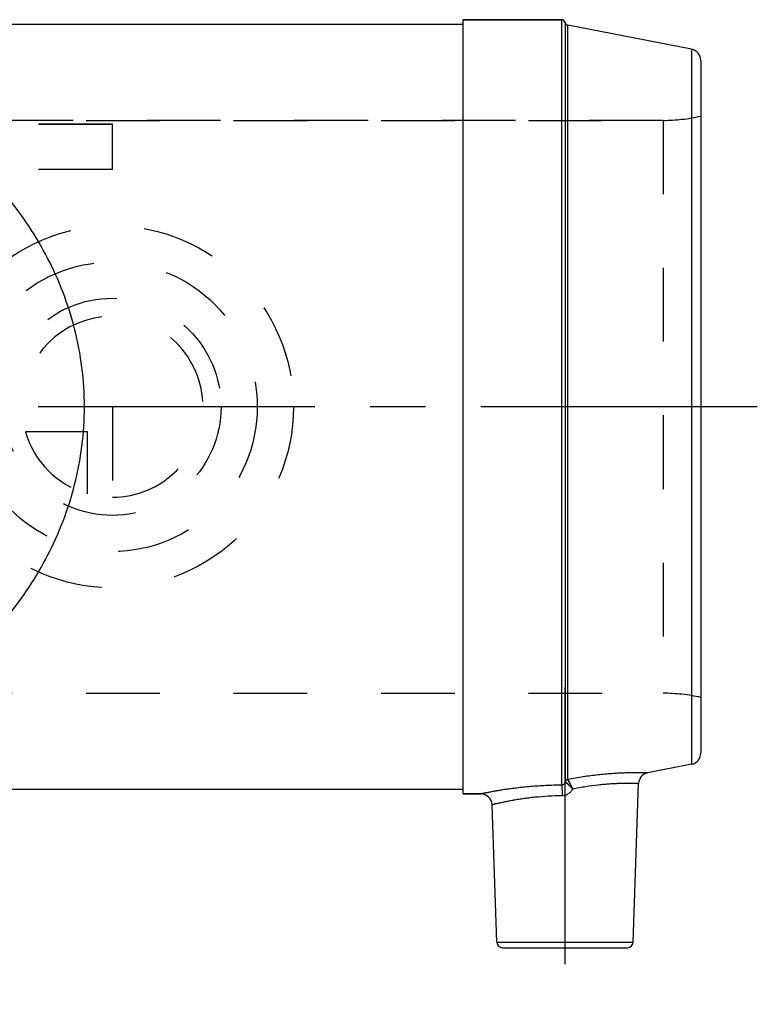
# Model space of a CAD drawing. Header units: millimetres. Extents: x 408 to 592, y 454 to 549.
# Tile 5 of 5: x 527 to 592, y 454 to 541. Entities that reach past the tile are written whole.
import ezdxf

# ---------------------------------------------------------------- set-up
doc = ezdxf.new("R2010")
doc.units = ezdxf.units.MM
doc.header["$LTSCALE"] = 65.185185
doc.linetypes.add('CENTER', pattern=[0.6, 0.375, -0.075, 0.075, -0.075])
doc.linetypes.add('HIDDEN', pattern=[0.2, 0.1, -0.1])
for name, color, linetype in [('ACHSEN_S', 7, 'CONTINUOUS'), ('KOERPER', 7, 'CONTINUOUS'), ('KONST.EL_MIT_GEO', 7, 'CONTINUOUS'), ('KURVEN', 7, 'CONTINUOUS')]:
    doc.layers.add(name, color=color, linetype=linetype)

msp = doc.modelspace()

# ---------------------------------------------------------------- linework, layer by layer
at = {"layer": 'ACHSEN_S', "color": 2, "linetype": 'CENTER'}
msp.add_line((592.5, 506.8), (407.5, 506.8), dxfattribs=at)
at = {"layer": 'KOERPER', "color": 7, "linetype": 'Continuous'}
for p, q in [((433.5, 540.625), (566.5, 540.625)), ((566.5, 541.025), (575.209, 541.025)), ((566.5, 472.575), (566.5, 541.025)), ((566.5, 472.975), (433.5, 472.975)), ((581.517, 459.458), (582.007, 473.493)), ((566.5, 472.575), (568.059, 472.575)), ((569.483, 459.458), (569.059, 471.61))]:
    msp.add_line(p, q, dxfattribs=at)
at = {"layer": 'KOERPER', "color": 8, "linetype": 'HIDDEN'}
for p, q in [((415.833, 532.125), (584.167, 532.125)), ((415.833, 481.475), (584.167, 481.475))]:
    msp.add_line(p, q, dxfattribs=at)
at = {"layer": 'KOERPER', "color": 2, "linetype": 'CENTER'}
msp.add_line((575.5, 481.975), (575.5, 453.975), dxfattribs=at)
at = {"layer": 'KONST.EL_MIT_GEO', "color": 7, "linetype": 'Continuous'}
for p, q in [((575.209, 541.025), (566.5, 541.025)), ((575.209, 473.352), (575.209, 541.025)), ((575.505, 540.777), (575.505, 473.639)), ((586.691, 538.407), (575.743, 540.535)), ((575.743, 473.875), (575.743, 540.535)), ((586.691, 538.407), (586.691, 475.193)), ((587.5, 537.426), (587.5, 476.174)), ((586.691, 475.193), (582.816, 474.439)), ((581.517, 459.458), (582.007, 473.493)), ((568.059, 472.575), (566.5, 472.575)), ((569.483, 459.458), (569.059, 471.61)), ((569.483, 459.458), (581.517, 459.458)), ((569.983, 458.975), (581.017, 458.975))]:
    msp.add_line(p, q, dxfattribs=at)
at = {"layer": 'KONST.EL_MIT_GEO', "color": 8, "linetype": 'HIDDEN'}
for p, q in [((584.167, 532.125), (415.833, 532.125)), ((584.167, 532.125), (584.167, 481.475)), ((535.5, 531.8), (464.5, 531.8)), ((535.5, 531.769), (464.5, 531.769)), ((535.5, 527.769), (535.5, 531.8)), ((535.5, 527.769), (464.5, 527.769)), ((415.833, 481.475), (584.167, 481.475))]:
    msp.add_line(p, q, dxfattribs=at)
at = {"layer": 'KONST.EL_MIT_GEO', "color": 7, "linetype": 'Continuous'}
for centre, radius, start, end in [((575.209, 540.725), 0.3, 10.06553, 90), ((575.8, 540.83), 0.3, 190.06553, 259), ((586.5, 537.426), 1, 0, 79), ((586.5, 476.174), 1, 281, 360), ((583.006, 473.458), 1, 101, 178), ((568.059, 471.575), 1, 2, 90), ((569.983, 459.475), 0.5, 182, 270), ((581.017, 459.475), 0.5, 270, 358)]:
    msp.add_arc(centre, radius, start, end, dxfattribs=at)
at = {"layer": 'KONST.EL_MIT_GEO', "color": 8, "linetype": 'HIDDEN'}
for centre, start, end in [((584.167, 547.125), 270, 282.83857), ((584.167, 466.475), 77.16143, 90)]:
    msp.add_arc(centre, 15, start, end, dxfattribs=at)
at = {"layer": 'KONST.EL_MIT_GEO', "color": 7, "linetype": 'Continuous'}
for points, knots in [([(533.027, 506.8), (533.027, 507.964), (532.88, 510.284), (532.234, 513.68), (531.203, 516.918), (529.838, 519.949), (528.197, 522.746), (526.33, 525.301), (524.277, 527.617), (521.363, 530.372), (518.165, 532.722), (514.768, 534.663), (512.131, 535.918), (509.381, 536.982), (506.987, 537.695), (504.981, 538.146), (503.388, 538.418), (501.72, 538.599), (500, 538.664), (498.28, 538.599), (496.612, 538.418), (495.019, 538.146), (493.013, 537.695), (490.619, 536.982), (487.869, 535.918), (485.232, 534.663), (481.835, 532.722), (478.637, 530.372), (475.723, 527.617), (473.67, 525.301), (471.803, 522.746), (470.162, 519.949), (468.797, 516.918), (467.766, 513.68), (467.12, 510.284), (466.973, 507.964), (466.973, 506.8)], [0, 0, 0, 0, 0.034642, 0.068936, 0.102614, 0.135523, 0.16762, 0.198935, 0.229545, 0.259548, 0.318141, 0.347037, 0.375877, 0.404935, 0.434693, 0.450106, 0.466084, 0.48276, 0.5, 0.51724, 0.533916, 0.549895, 0.565307, 0.595065, 0.624123, 0.652963, 0.681859, 0.740452, 0.770455, 0.801065, 0.83238, 0.864477, 0.897386, 0.931064, 0.965358, 1, 1, 1, 1]), ([(466.973, 506.8), (466.973, 505.636), (467.12, 503.316), (467.766, 499.92), (468.797, 496.682), (470.162, 493.651), (471.803, 490.854), (473.67, 488.299), (475.723, 485.983), (478.637, 483.228), (481.835, 480.878), (485.232, 478.937), (487.869, 477.682), (490.619, 476.618), (493.013, 475.905), (495.019, 475.454), (496.612, 475.182), (498.28, 475.001), (500, 474.936), (501.72, 475.001), (503.388, 475.182), (504.981, 475.454), (506.987, 475.905), (509.381, 476.618), (512.131, 477.682), (514.768, 478.937), (518.165, 480.878), (521.363, 483.228), (524.277, 485.983), (526.33, 488.299), (528.197, 490.854), (529.838, 493.651), (531.203, 496.682), (532.234, 499.92), (532.88, 503.316), (533.027, 505.636), (533.027, 506.8)], [0, 0, 0, 0, 0.034642, 0.068936, 0.102614, 0.135523, 0.16762, 0.198935, 0.229545, 0.259548, 0.318141, 0.347037, 0.375877, 0.404935, 0.434693, 0.450106, 0.466084, 0.48276, 0.5, 0.51724, 0.533916, 0.549895, 0.565307, 0.595065, 0.624123, 0.652963, 0.681859, 0.740452, 0.770455, 0.801065, 0.83238, 0.864477, 0.897386, 0.931064, 0.965358, 1, 1, 1, 1]), ([(582.816, 474.439), (582.813, 474.439), (582.806, 474.44), (582.795, 474.44), (582.772, 474.441), (582.732, 474.441), (582.672, 474.443), (582.594, 474.444), (582.458, 474.446), (582.248, 474.449), (581.949, 474.45), (581.589, 474.447), (581.174, 474.439), (580.707, 474.425), (580.194, 474.4), (579.429, 474.352), (578.397, 474.259), (577.095, 474.092), (576.202, 473.942), (575.748, 473.857)], [0, 0, 0, 0, 0.001221, 0.002746, 0.004879, 0.010966, 0.019461, 0.030343, 0.043579, 0.076961, 0.119241, 0.169966, 0.228609, 0.294579, 0.367226, 0.445855, 0.618056, 0.804931, 1, 1, 1, 1]), ([(575.505, 473.639), (575.5, 473.605), (575.48, 473.535), (575.419, 473.441), (575.325, 473.372), (575.248, 473.353), (575.209, 473.352)], [0, 0, 0, 0, 0.232652, 0.480571, 0.738471, 1, 1, 1, 1]), ([(575.505, 473.639), (575.51, 473.668), (575.529, 473.724), (575.583, 473.796), (575.656, 473.85), (575.713, 473.87), (575.743, 473.875)], [0, 0, 0, 0, 0.247617, 0.496714, 0.747612, 1, 1, 1, 1]), ([(575.505, 473.639), (575.505, 473.638), (575.507, 473.633), (575.512, 473.63), (575.516, 473.628)], [0, 0, 0, 0, 0.186578, 1, 1, 1, 1]), ([(575.516, 473.628), (575.528, 473.683), (575.587, 473.788), (575.693, 473.845), (575.748, 473.857)], [0, 0, 0, 0, 0.498672, 1, 1, 1, 1]), ([(575.516, 473.628), (575.528, 473.62), (575.56, 473.601), (575.617, 473.562), (575.691, 473.506), (575.816, 473.4), (575.985, 473.231), (576.116, 473.08), (576.184, 472.997)], [0, 0, 0, 0, 0.046485, 0.121977, 0.223949, 0.349022, 0.652617, 1, 1, 1, 1]), ([(575.743, 473.875), (575.743, 473.87), (575.744, 473.864), (575.748, 473.858), (575.748, 473.857)], [0, 0, 0, 0, 0.741249, 1, 1, 1, 1]), ([(576.184, 472.997), (576.137, 473.095), (576.049, 473.28), (575.938, 473.499), (575.859, 473.649), (575.811, 473.736), (575.775, 473.804), (575.755, 473.841), (575.748, 473.857)], [0, 0, 0, 0, 0.338514, 0.637347, 0.76271, 0.867279, 0.947498, 1, 1, 1, 1]), ([(575.209, 473.352), (574.744, 473.348), (573.832, 473.322), (572.511, 473.234), (571.469, 473.127), (570.701, 473.029), (570.184, 472.955), (569.714, 472.881), (569.297, 472.811), (568.935, 472.746), (568.671, 472.697), (568.49, 472.662), (568.378, 472.64), (568.283, 472.621), (568.205, 472.605), (568.144, 472.592), (568.104, 472.584), (568.081, 472.579), (568.07, 472.577), (568.063, 472.576), (568.06, 472.575), (568.059, 472.575)], [0, 0, 0, 0, 0.193875, 0.37977, 0.551329, 0.62984, 0.702537, 0.768724, 0.827733, 0.878931, 0.921734, 0.939822, 0.955623, 0.969084, 0.980162, 0.988818, 0.995023, 0.997199, 0.998755, 0.999689, 1, 1, 1, 1]), ([(575.209, 473.352), (575.212, 473.336), (575.217, 473.295), (575.223, 473.223), (575.229, 473.127), (575.237, 472.961), (575.244, 472.719), (575.247, 472.517), (575.248, 472.41)], [0, 0, 0, 0, 0.051518, 0.129705, 0.232522, 0.357205, 0.658136, 1, 1, 1, 1]), ([(576.184, 472.997), (576.137, 472.913), (576.023, 472.756), (575.801, 472.567), (575.537, 472.441), (575.344, 472.41), (575.248, 472.41)], [0, 0, 0, 0, 0.250152, 0.500194, 0.750173, 1, 1, 1, 1]), ([(582.007, 473.493), (582.006, 473.493), (582.004, 473.492), (581.999, 473.493), (581.99, 473.493), (581.978, 473.494), (581.963, 473.494), (581.936, 473.495), (581.893, 473.497), (581.832, 473.498), (581.757, 473.5), (581.67, 473.502), (581.569, 473.504), (581.455, 473.506), (581.279, 473.508), (581.029, 473.508), (580.694, 473.505), (580.315, 473.495), (579.895, 473.476), (579.439, 473.448), (578.95, 473.409), (578.245, 473.337), (577.317, 473.211), (576.567, 473.075), (576.184, 472.997)], [0, 0, 0, 0, 0.000293, 0.001171, 0.002633, 0.00468, 0.007309, 0.01052, 0.018679, 0.029139, 0.041879, 0.056873, 0.074088, 0.093491, 0.115039, 0.164395, 0.221753, 0.286642, 0.358529, 0.436813, 0.52083, 0.609858, 0.799785, 1, 1, 1, 1]), ([(575.248, 472.41), (574.839, 472.406), (574.039, 472.378), (573.058, 472.3), (572.313, 472.215), (571.795, 472.146), (571.312, 472.071), (570.867, 471.995), (570.465, 471.92), (570.108, 471.848), (569.841, 471.791), (569.652, 471.75), (569.53, 471.722), (569.422, 471.697), (569.328, 471.675), (569.248, 471.656), (569.19, 471.642), (569.15, 471.632), (569.127, 471.626), (569.106, 471.622), (569.09, 471.617), (569.077, 471.614), (569.068, 471.612), (569.063, 471.611), (569.061, 471.61), (569.059, 471.61), (569.059, 471.61)], [0, 0, 0, 0, 0.196238, 0.383752, 0.472127, 0.555868, 0.634251, 0.706593, 0.772249, 0.83061, 0.881109, 0.903246, 0.923227, 0.940998, 0.956508, 0.969712, 0.98057, 0.98511, 0.989051, 0.992391, 0.995127, 0.997258, 0.998781, 0.999314, 0.999695, 1, 1, 1, 1])]:
    msp.add_open_spline(points, degree=3, knots=knots, dxfattribs=at)
at = {"layer": 'KONST.EL_MIT_GEO', "color": 8, "linetype": 'HIDDEN'}
for points, knots in [([(575.516, 473.628), (575.514, 473.629), (575.51, 473.632), (575.506, 473.635), (575.505, 473.639)], [0, 0, 0, 0, 0.324997, 1, 1, 1, 1]), ([(576.184, 472.997), (576.116, 473.08), (575.985, 473.231), (575.816, 473.4), (575.691, 473.506), (575.617, 473.562), (575.56, 473.601), (575.528, 473.62), (575.516, 473.628)], [0, 0, 0, 0, 0.347382, 0.650976, 0.776051, 0.878023, 0.953515, 1, 1, 1, 1]), ([(575.748, 473.857), (575.755, 473.841), (575.775, 473.804), (575.811, 473.736), (575.859, 473.649), (575.938, 473.499), (576.049, 473.28), (576.138, 473.095), (576.184, 472.997)], [0, 0, 0, 0, 0.052502, 0.132721, 0.23729, 0.362653, 0.661487, 1, 1, 1, 1])]:
    msp.add_open_spline(points, degree=3, knots=knots, dxfattribs=at)
at = {"layer": 'KURVEN', "color": 8, "linetype": 'HIDDEN'}
for p, q in [((535.5, 506.8), (519.504, 506.8)), ((535.5, 506.8), (535.5, 497.2)), ((533.3, 504.6), (527.808, 504.6)), ((533.3, 499.108), (533.3, 504.6))]:
    msp.add_line(p, q, dxfattribs=at)
for radius in [16, 12.8, 9.6]:
    msp.add_circle((535.5, 506.8), radius, dxfattribs=at)
for start, end in [(270, 180), (195.96201, 254.03799)]:
    msp.add_arc((535.5, 506.8), 8, start, end, dxfattribs=at)

doc.saveas('drawing.dxf')
